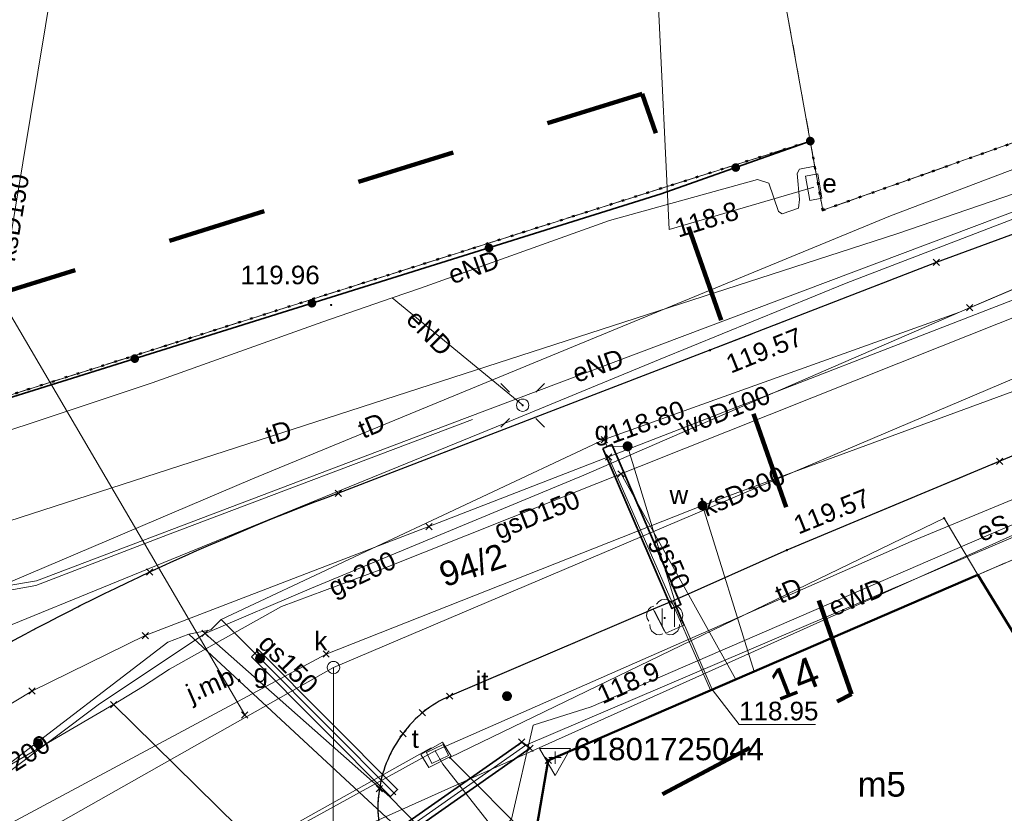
# Model space of a CAD drawing. Extents: x 6472695 to 6473494, y 5822279 to 5823456.
# Tile 38 of 51: x 6473053 to 6473093, y 5822675 to 5822707. Entities that reach past the tile are written whole.
import ezdxf
from ezdxf.enums import TextEntityAlignment as Align

# ---------------------------------------------------------------- set-up
doc = ezdxf.new("R2010")
doc.units = 0
for name, pattern in [('KROPK2', [1, 0.05, -0.95]), ('PRZER1-1', [1, 0.5, -0.5]), ('PRZER2-1', [1.5, 1, -0.5]), ('PRZER3-1', [2, 1.5, -0.5])]:
    doc.linetypes.add(name, pattern=pattern)
doc.layers.get('0').update_dxf_attribs({"linetype": 'CONTINUOUS'})
for name, color, linetype, lineweight in [('EGBU', 7, 'CONTINUOUS', 50), ('EGBU_O', 7, 'CONTINUOUS', 50), ('EGDE', 7, 'CONTINUOUS', 18), ('EGDE_O', 7, 'CONTINUOUS', 18), ('EGPG', 7, 'CONTINUOUS', 18), ('GEPADR_O', 7, 'CONTINUOUS', 18), ('GESJAE', 7, 'CONTINUOUS', 50), ('GSPPRB', 7, 'CONTINUOUS', 18), ('GUPPRZ_O', 7, 'CONTINUOUS', 18), ('OSSH', 7, 'CONTINUOUS', 18), ('OSSH_O', 7, 'CONTINUOUS', 18), ('OTKC', 7, 'CONTINUOUS', 18), ('OTKJ', 7, 'CONTINUOUS', 18), ('OTKJ_O', 7, 'CONTINUOUS', 18), ('OTKK', 7, 'CONTINUOUS', 25), ('OTOO', 7, 'CONTINUOUS', 35), ('OTRS', 7, 'CONTINUOUS', 13), ('OTRS_O', 7, 'CONTINUOUS', 13), ('OTZI', 7, 'CONTINUOUS', 18), ('OTZI_O', 7, 'CONTINUOUS', 18), ('OTZT', 7, 'CONTINUOUS', 18), ('SUEO', 7, 'CONTINUOUS', 18), ('SULO', 7, 'CONTINUOUS', 35), ('SUPK', 7, 'CONTINUOUS', 18), ('SUPW', 7, 'CONTINUOUS', 18), ('SUPW_O', 7, 'CONTINUOUS', 18)]:
    doc.layers.add(name, color=color, linetype=linetype, lineweight=lineweight)
for name, color, linetype, lineweight, true_color in [('EGUG', 7, 'CONTINUOUS', 18, 0x008000), ('OTZL', 7, 'CONTINUOUS', 18, 0x008000), ('SUEP', 1, 'CONTINUOUS', 18, 0xff0000), ('SUEP_O', 1, 'CONTINUOUS', 18, 0xff0000), ('SUES', 1, 'CONTINUOUS', 18, 0xff0000), ('SUES_O', 1, 'CONTINUOUS', 18, 0xff0000), ('SUGP', 7, 'CONTINUOUS', 18, 0xbfbf00), ('SUGP_O', 7, 'CONTINUOUS', 18, 0xbfbf00), ('SUGU', 7, 'CONTINUOUS', 18, 0xbfbf00), ('SUGU_O', 7, 'CONTINUOUS', 18, 0xbfbf00), ('SUGW', 7, 'CONTINUOUS', 18, 0xbfbf00), ('SUKP', 7, 'CONTINUOUS', 18, 0x803300), ('SUKP_O', 7, 'CONTINUOUS', 18, 0x803300), ('SUKS', 7, 'CONTINUOUS', 18, 0x803300), ('SUKS_O', 7, 'CONTINUOUS', 18, 0x803300), ('SUTP', 7, 'CONTINUOUS', 18, 0xff9100), ('SUTP_O', 7, 'CONTINUOUS', 18, 0xff9100), ('SUWP', 5, 'CONTINUOUS', 18, 0x0000ff), ('SUWP_O', 5, 'CONTINUOUS', 18, 0x0000ff), ('SUWW', 5, 'CONTINUOUS', 18, 0x0000ff), ('SUWW_O', 5, 'CONTINUOUS', 18, 0x0000ff)]:
    doc.layers.add(name, color=color, linetype=linetype, lineweight=lineweight, true_color=true_color)
doc.styles.add('Arial', font='Arial')

# ---------------------------------------------------------------- blocks, each defined once
blk = doc.blocks.new('D_GSPPRB0')
at = {"color": 0, "lineweight": 18}
for points in [[(-0.12726, -0.12726), (0.12726, 0.12726)], [(-0.12726, 0.12726), (0.12726, -0.12726)]]:
    blk.add_lwpolyline(points, dxfattribs=at)
blk = doc.blocks.new('D_GUPESE1')
at = {"color": 0}
blk.add_lwpolyline([(-0.5, -0.25), (-0.5, 0.25), (0.5, 0.25), (0.5, -0.25)], close=True, dxfattribs=at)
blk = doc.blocks.new('D_GUPKSD1_1')
at = {"color": 0}
blk.add_lwpolyline([(0, 0.25), (0.064705, 0.241481), (0.125, 0.216506), (0.176777, 0.176777), (0.216506, 0.125), (0.241481, 0.064705), (0.25, 0), (0.241481, -0.064705), (0.216506, -0.125), (0.176777, -0.176777), (0.125, -0.216506), (0.064705, -0.241481), (0, -0.25), (-0.064705, -0.241481), (-0.125, -0.216506), (-0.176777, -0.176777), (-0.216506, -0.125), (-0.241481, -0.064705), (-0.25, 0), (-0.241481, 0.064705), (-0.216506, 0.125), (-0.176777, 0.176777), (-0.125, 0.216506), (-0.064705, 0.241481)], close=True, dxfattribs=at)
blk = doc.blocks.new('D_GUPIWZ1_3')
at = {"color": 0}
blk.add_lwpolyline([(0.375, -0.25), (-0.375, -0.25), (-0.375, 0.25), (0.375, 0.25)], close=True, dxfattribs=at)
blk = doc.blocks.new('D_GUPWZA1')
blk.add_hatch(color=0).paths.add_polyline_path([(-0.2, 0), (-0.193185, -0.051764), (-0.173205, -0.1), (-0.141421, -0.141421), (-0.1, -0.173205), (-0.051764, -0.193185), (0, -0.2), (0.051764, -0.193185), (0.1, -0.173205), (0.141421, -0.141421), (0.173205, -0.1), (0.193185, -0.051764), (0.2, 0), (0.193185, 0.051764), (0.173205, 0.1), (0.141421, 0.141421), (0.1, 0.173205), (0.051764, 0.193185), (0, 0.2), (-0.051764, 0.193185), (-0.1, 0.173205), (-0.141421, 0.141421), (-0.173205, 0.1), (-0.193185, 0.051764)])
blk = doc.blocks.new('D_GSPWPS1')
blk.add_hatch(color=0).paths.add_polyline_path([(-0.045, 0), (-0.043467, -0.011647), (-0.038971, -0.0225), (-0.03182, -0.03182), (-0.0225, -0.038971), (-0.011647, -0.043467), (0, -0.045), (0.011647, -0.043467), (0.0225, -0.038971), (0.03182, -0.03182), (0.038971, -0.0225), (0.043467, -0.011647), (0.045, 0), (0.043467, 0.011647), (0.038971, 0.0225), (0.03182, 0.03182), (0.0225, 0.038971), (0.011647, 0.043467), (0, 0.045), (-0.011647, 0.043467), (-0.0225, 0.038971), (-0.03182, 0.03182), (-0.038971, 0.0225), (-0.043467, 0.011647)])
blk = doc.blocks.new('D_GUPGUT1')
blk.add_hatch(color=0).paths.add_polyline_path([(-0.2, 0), (-0.193185, -0.051764), (-0.173205, -0.1), (-0.141421, -0.141421), (-0.1, -0.173205), (-0.051764, -0.193185), (0, -0.2), (0.051764, -0.193185), (0.1, -0.173205), (0.141421, -0.141421), (0.173205, -0.1), (0.193185, -0.051764), (0.2, 0), (0.193185, 0.051764), (0.173205, 0.1), (0.141421, 0.141421), (0.1, 0.173205), (0.051764, 0.193185), (0, 0.2), (-0.051764, 0.193185), (-0.1, 0.173205), (-0.141421, 0.141421), (-0.173205, 0.1), (-0.193185, 0.051764)])
blk = doc.blocks.new('D_GSPRDL1')
blk.add_hatch(color=0).paths.add_polyline_path([(0, -0.045), (0.013906, -0.042798), (0.02645, -0.036406), (0.036406, -0.02645), (0.042798, -0.013906), (0.045, 0), (0.042798, 0.013906), (0.036406, 0.02645), (0.02645, 0.036406), (0.013906, 0.042798), (0, 0.045), (-0.013906, 0.042798), (-0.02645, 0.036406), (-0.036406, 0.02645), (-0.042798, 0.013906), (-0.045, 0), (-0.042798, -0.013906), (-0.036406, -0.02645), (-0.02645, -0.036406), (-0.013906, -0.042798)])
at = {"color": 0}
for points in [[(-0.635969, -0.134326), (-0.70458, -0.024001), (-0.731429, 0.103115), (-0.713292, 0.231763), (-0.652348, 0.346501), (-0.55591, 0.433559), (-0.435555, 0.482485)], [(-0.324277, 0.563333), (-0.240553, 0.662679), (-0.127956, 0.727494), (0, 0.75), (0.127956, 0.727494), (0.240553, 0.662679), (0.324277, 0.563333)], [(0.435555, 0.482485), (0.55591, 0.433559), (0.652348, 0.346501), (0.713292, 0.231763), (0.731429, 0.103115), (0.70458, -0.024001), (0.635969, -0.134326)], [(-0.068773, -0.646351), (-0.194901, -0.677512), (-0.324092, -0.663766), (-0.440839, -0.606763), (-0.531129, -0.513345), (-0.584125, -0.394725), (-0.593465, -0.265141)], [(0.593465, -0.265141), (0.584125, -0.394725), (0.531129, -0.513345), (0.440839, -0.606763), (0.324092, -0.663766), (0.194901, -0.677512), (0.068773, -0.646351)]]:
    blk.add_lwpolyline(points, dxfattribs=at)
blk = doc.blocks.new('D_GSPTZI1')
blk.add_hatch(color=0).paths.add_polyline_path([(-0.2, 0), (-0.193185, -0.051764), (-0.173205, -0.1), (-0.141421, -0.141421), (-0.1, -0.173205), (-0.051764, -0.193185), (0, -0.2), (0.051764, -0.193185), (0.1, -0.173205), (0.141421, -0.141421), (0.173205, -0.1), (0.193185, -0.051764), (0.2, 0), (0.193185, 0.051764), (0.173205, 0.1), (0.141421, 0.141421), (0.1, 0.173205), (0.051764, 0.193185), (0, 0.2), (-0.051764, 0.193185), (-0.1, 0.173205), (-0.141421, 0.141421), (-0.173205, 0.1), (-0.193185, 0.051764)])
blk = doc.blocks.new('D_GEPPGD1_2')
blk.add_hatch(color=0).paths.add_polyline_path([(0, -0.045), (0.013906, -0.042798), (0.02645, -0.036406), (0.036406, -0.02645), (0.042798, -0.013906), (0.045, 0), (0.042798, 0.013906), (0.036406, 0.02645), (0.02645, 0.036406), (0.013906, 0.042798), (0, 0.045), (-0.013906, 0.042798), (-0.02645, 0.036406), (-0.036406, 0.02645), (-0.042798, 0.013906), (-0.045, 0), (-0.042798, -0.013906), (-0.036406, -0.02645), (-0.02645, -0.036406), (-0.013906, -0.042798)])
blk = doc.blocks.new('D_GSPSSH1')
at = {"color": 0}
blk.add_lwpolyline([(0.625, 0.360844), (-0.625, 0.360844), (0, -0.721688)], close=True, dxfattribs=at)
for points in [[(0.25, 0), (-0.25, 0)], [(0, 0.25), (0, -0.25)]]:
    blk.add_lwpolyline(points, dxfattribs=at)
blk = doc.blocks.new('D_GUPGZA1')
blk.add_hatch(color=0).paths.add_polyline_path([(-0.2, 0), (-0.193185, -0.051764), (-0.173205, -0.1), (-0.141421, -0.141421), (-0.1, -0.173205), (-0.051764, -0.193185), (0, -0.2), (0.051764, -0.193185), (0.1, -0.173205), (0.141421, -0.141421), (0.173205, -0.1), (0.193185, -0.051764), (0.2, 0), (0.193185, 0.051764), (0.173205, 0.1), (0.141421, 0.141421), (0.1, 0.173205), (0.051764, 0.193185), (0, 0.2), (-0.051764, 0.193185), (-0.1, 0.173205), (-0.141421, 0.141421), (-0.173205, 0.1), (-0.193185, 0.051764)])
blk = doc.blocks.new('D_GUPELA2')
blk.add_hatch(color=0).paths.add_polyline_path([(-0.001087, 0.044987), (0.011881, 0.043403), (0.021281, 0.03965), (0.030065, 0.033482), (0.038133, 0.023893), (0.043117, 0.012881), (0.044986, 0.001113), (0.044323, -0.007777), (0.040557, -0.019497), (0.033417, -0.030138), (0.024849, -0.037517), (0.013788, -0.042836), (0.002013, -0.044955), (-0.00982, -0.043916), (-0.020466, -0.040077), (-0.029541, -0.033946), (-0.036867, -0.025804), (-0.04187, -0.01649), (-0.04461, -0.005909), (-0.044532, 0.006476), (-0.041285, 0.017903), (-0.034764, 0.028574), (-0.024479, 0.03776), (-0.013449, 0.042943)])
at = {"color": 0}
for points in [[(-0.883883, 0.883883), (-0.53033, 0.53033)], [(0.883883, 0.883883), (0.53033, 0.53033)], [(-0.883883, -0.883883), (-0.53033, -0.53033)], [(0.883883, -0.883883), (0.53033, -0.53033)]]:
    blk.add_lwpolyline(points, dxfattribs=at)
blk = doc.blocks.new('D_GUPELA1')
at = {"color": 0}
blk.add_lwpolyline([(0, 0.25), (0.064705, 0.241481), (0.125, 0.216506), (0.176777, 0.176777), (0.216506, 0.125), (0.241481, 0.064705), (0.25, 0), (0.241481, -0.064705), (0.216506, -0.125), (0.176777, -0.176777), (0.125, -0.216506), (0.064705, -0.241481), (0, -0.25), (-0.064705, -0.241481), (-0.125, -0.216506), (-0.176777, -0.176777), (-0.216506, -0.125), (-0.241481, -0.064705), (-0.25, 0), (-0.241481, 0.064705), (-0.216506, 0.125), (-0.176777, 0.176777), (-0.125, 0.216506), (-0.064705, 0.241481)], close=True, dxfattribs=at)
blk = doc.blocks.new('D_KOLO')
blk.add_hatch(color=0).paths.add_polyline_path([(-0.175, 0), (-0.169037, -0.045293), (-0.151554, -0.0875), (-0.123744, -0.123744), (-0.0875, -0.151554), (-0.045293, -0.169037), (0, -0.175), (0.045293, -0.169037), (0.0875, -0.151554), (0.123744, -0.123744), (0.151554, -0.0875), (0.169037, -0.045293), (0.175, 0), (0.169037, 0.045293), (0.151554, 0.0875), (0.123744, 0.123744), (0.0875, 0.151554), (0.045293, 0.169037), (0, 0.175), (-0.045293, 0.169037), (-0.0875, 0.151554), (-0.123744, 0.123744), (-0.151554, 0.0875), (-0.169037, 0.045293)])
blk = doc.blocks.new('D_GSLKOG1')
blk.add_hatch(color=0).paths.add_polyline_path([(-0.175, 0), (-0.169037, -0.045293), (-0.151554, -0.0875), (-0.123744, -0.123744), (-0.0875, -0.151554), (-0.045293, -0.169037), (0, -0.175), (0.045293, -0.169037), (0.0875, -0.151554), (0.123744, -0.123744), (0.151554, -0.0875), (0.169037, -0.045293), (0.175, 0), (0.169037, 0.045293), (0.151554, 0.0875), (0.123744, 0.123744), (0.0875, 0.151554), (0.045293, 0.169037), (0, 0.175), (-0.045293, 0.169037), (-0.0875, 0.151554), (-0.123744, 0.123744), (-0.151554, 0.0875), (-0.169037, 0.045293)])
blk = doc.blocks.new('D_GSSUTR1')
at = {"color": 0}
for points in [[(-0.25666, 0.36165), (-0.25666, -0.38835)], [(0.24334, -0.38835), (0.24334, 0.36165)]]:
    blk.add_lwpolyline(points, dxfattribs=at)

msp = doc.modelspace()

# ---------------------------------------------------------------- linework, layer by layer
at = {"linetype": 'PRZER1-1', "lineweight": 211, "ltscale": 8, "elevation": 10.04}
msp.add_lwpolyline([(6473000.679, 5822630.199), (6473029.761, 5822649.439), (6473086.883, 5822679.702), (6473078.427, 5822703.963), (6473036.75, 5822691.001), (6473030.945, 5822679.592), (6473013.589, 5822672.072), (6473015.972, 5822668.559), (6472994.902, 5822657.921)], dxfattribs=at)
at = {"layer": 'EGBU', "linetype": 'Continuous', "lineweight": 50}
msp.add_lwpolyline([(6473091.987, 5822684.525), (6473098.657, 5822673.627), (6473086.974, 5822668.568), (6473088.945, 5822666.479), (6473090.179, 5822667.83), (6473092.162, 5822666.02), (6473094.745, 5822668.612), (6473102.13, 5822661.26), (6473094.119, 5822653.771), (6473074.09, 5822673.89), (6473074.633, 5822677.024)], close=True, dxfattribs=at)
at = {"layer": 'EGDE', "linetype": 'Continuous', "lineweight": 18}
for points in [[(6473083.144, 5822786.562), (6473084.12, 5822751.614), (6473084.373, 5822745.897), (6473084.544, 5822742.235), (6473084.886, 5822739.231), (6473084.916, 5822726.93), (6473084.211, 5822720.805), (6473083.985, 5822714.401), (6473084.169, 5822707.885), (6473085.221, 5822702.048), (6473043.572, 5822688.83), (6473037.829, 5822708.103), (6473031.909, 5822729.366), (6473032.212, 5822743.834), (6473032.26, 5822748.527), (6473032.537, 5822748.572), (6473032.873, 5822769.372)], [(6472997.964, 5822653.729), (6473019.754, 5822666.385), (6473036.979, 5822676.431), (6473043.572, 5822688.83), (6473085.221, 5822702.048), (6473085.725, 5822699.252), (6473105.093, 5822706.119)], [(6473105.257, 5822690.227), (6473091.987, 5822684.525), (6473090.63, 5822686.81), (6473070.66, 5822677.14), (6473074.038, 5822673.752), (6473053.34, 5822666.7), (6473035.52, 5822656.15), (6473025.087, 5822649.737), (6473014.388, 5822643.352), (6473011.915, 5822641.833), (6472997.849, 5822633.187)]]:
    msp.add_lwpolyline(points, dxfattribs=at)
msp.add_lwpolyline([(6473110.939, 5822637.41), (6473096.946, 5822650.931), (6473074.038, 5822673.752), (6473070.66, 5822677.14), (6473090.63, 5822686.81), (6473091.987, 5822684.525), (6473098.657, 5822673.627), (6473111.921, 5822661.44), (6473123.68, 5822650.447)], close=True, dxfattribs=at)
at = {"layer": 'EGUG', "linetype": 'PRZER1-1', "lineweight": 18}
for points in [[(6473083.144, 5822786.562), (6473084.12, 5822751.614), (6473084.373, 5822745.897), (6473084.544, 5822742.235), (6473084.61, 5822741.658), (6473084.886, 5822739.231), (6473084.902, 5822732.81), (6473084.916, 5822726.93), (6473084.53, 5822723.579), (6473084.211, 5822720.805), (6473083.985, 5822714.401), (6473084.169, 5822707.885), (6473085.221, 5822702.048), (6473043.572, 5822688.83), (6473037.829, 5822708.103), (6473031.909, 5822729.366), (6473032.212, 5822743.834), (6473032.26, 5822748.527), (6473032.537, 5822748.572), (6473032.873, 5822769.372)], [(6473221.981, 5822732.27), (6473203.54, 5822725.687), (6473198.301, 5822723.816), (6473180.744, 5822717.548), (6473161.444, 5822710.339), (6473161.287, 5822710.78), (6473127.745, 5822698.67), (6473105.257, 5822690.227), (6473091.987, 5822684.525), (6473074.633, 5822677.024), (6473074.09, 5822673.89), (6473074.038, 5822673.752), (6473096.946, 5822650.931), (6473110.939, 5822637.41), (6473128.594, 5822621.155), (6473158.602, 5822598.664), (6473158.497, 5822598.53), (6473193.976, 5822571.954), (6473205.224, 5822563.507), (6473211.68, 5822558.68), (6473213.73, 5822557.1)], [(6472997.964, 5822653.729), (6473019.754, 5822666.385), (6473036.979, 5822676.431), (6473043.572, 5822688.83), (6473085.221, 5822702.048), (6473085.725, 5822699.252), (6473095.775, 5822702.815)]]:
    msp.add_lwpolyline(points, dxfattribs=at)
msp.add_lwpolyline([(6473091.987, 5822684.525), (6473105.257, 5822690.227), (6473127.745, 5822698.67), (6473161.287, 5822710.78), (6473161.444, 5822710.339), (6473180.744, 5822717.548), (6473184.768, 5822706.272), (6473211.21, 5822650.822), (6473202.269, 5822650.397), (6473193.583, 5822646.68), (6473172.548, 5822638.698), (6473162.012, 5822634.57), (6473160.541, 5822633.994), (6473145.563, 5822628.108), (6473143.666, 5822627.264), (6473128.594, 5822621.155), (6473110.939, 5822637.41), (6473096.946, 5822650.931), (6473074.038, 5822673.752), (6473074.09, 5822673.89), (6473074.633, 5822677.024)], close=True, dxfattribs=at)
at = {"layer": 'GESJAE', "linetype": 'KROPK2', "lineweight": 50, "elevation": 10.22}
for points in [[(6473105.093, 5822706.119), (6473085.725, 5822699.252), (6473085.221, 5822702.048), (6473043.572, 5822688.83), (6473036.979, 5822676.431), (6473019.754, 5822666.385), (6472997.964, 5822653.729), (6472993.586, 5822651.164), (6472990.114, 5822652.615), (6472989.405, 5822656.048), (6472985.511, 5822675.128), (6472983.712, 5822683.306), (6472974.436, 5822728.319), (6472971.81, 5822741.062), (6472968.58, 5822756.733), (6472962.749, 5822785.03), (6472962.286, 5822787.279), (6472956.948, 5822813.18), (6472951.84, 5822837.976), (6472951.032, 5822841.888), (6472948.289, 5822855.269), (6472943.619, 5822878.041)], [(6472997.964, 5822653.729), (6473019.754, 5822666.385), (6473036.979, 5822676.431), (6473043.572, 5822688.83), (6473085.221, 5822702.048), (6473085.725, 5822699.252), (6473105.093, 5822706.119)]]:
    msp.add_lwpolyline(points, dxfattribs=at)
at = {"layer": 'GUPPRZ_O', "linetype": 'Continuous', "lineweight": 13, "elevation": 10.8, "flags": 128}
msp.add_lwpolyline([(6473081.261, 5822679.889), (6473082.347, 5822678.472), (6473085.427, 5822678.472)], dxfattribs=at)
at = {"layer": 'OTKC', "linetype": 'PRZER2-1', "lineweight": 18, "elevation": 10.18}
for points in [[(6473111.487, 5822704.929), (6473090.313, 5822697.144), (6473081.167, 5822693.598), (6473066.151, 5822687.821, 0.039534), (6473051.215, 5822680.867), (6473049.659, 5822680.273, -0.272908), (6473045.271, 5822681.604, -0.062837), (6473042.315, 5822687.814), (6473042.132, 5822688.406), (6473043.572, 5822688.83), (6473046.872, 5822689.877), (6473051.081, 5822691.213), (6473085.221, 5822702.048), (6473085.725, 5822699.252), (6473095.775, 5822702.815)], [(6473095.14, 5822648.443), (6473078.835, 5822665.315), (6473076.951, 5822663.449), (6473070.492, 5822670.148), (6473069.29, 5822671.477, -0.087162), (6473068.262, 5822672.89, -0.155681), (6473067.807, 5822675.879, -0.118555), (6473068.757, 5822678.104, -0.135876), (6473070.643, 5822679.62), (6473078.878, 5822683.135), (6473079.378, 5822682.162), (6473080.11, 5822682.484), (6473079.684, 5822683.479), (6473084.274, 5822685.519), (6473092.881, 5822689.111), (6473102.365, 5822693.04)]]:
    msp.add_lwpolyline(points, format="xyb", dxfattribs=at)
msp.add_lwpolyline([(6473099.963, 5822687.952), (6473091.987, 5822684.525), (6473074.633, 5822677.024), (6473074.09, 5822673.89), (6473074.038, 5822673.752), (6473096.946, 5822650.931)], dxfattribs=at)
at = {"layer": 'OTKJ', "linetype": 'PRZER3-1', "lineweight": 18, "elevation": 10.18}
for points in [[(6473193.54, 5822734.469), (6473187.199, 5822732.204), (6473164.28, 5822723.93), (6473158.575, 5822721.918), (6473134.867, 5822713.367), (6473127.1, 5822710.56), (6473111.487, 5822704.929), (6473090.313, 5822697.144), (6473081.167, 5822693.598), (6473066.151, 5822687.821, 0.039534), (6473051.215, 5822680.867), (6473049.659, 5822680.273, -0.272908), (6473045.271, 5822681.604, -0.062837), (6473042.315, 5822687.814)], [(6473068.757, 5822678.104, -0.135876), (6473070.643, 5822679.62), (6473078.878, 5822683.135), (6473079.684, 5822683.479), (6473084.274, 5822685.519), (6473092.881, 5822689.111), (6473102.365, 5822693.04), (6473125.136, 5822701.517), (6473139.151, 5822706.646), (6473150.57, 5822710.84), (6473168.849, 5822717.564), (6473192.501, 5822726.309)], [(6473068.757, 5822678.104, 0.123481), (6473067.807, 5822675.879, 0.243604), (6473069.29, 5822671.477), (6473070.492, 5822670.148), (6473076.951, 5822663.449), (6473077.265, 5822663.113), (6473078.561, 5822661.789), (6473089.928, 5822650.008), (6473091.213, 5822648.664), (6473093.245, 5822646.567)]]:
    msp.add_lwpolyline(points, format="xyb", dxfattribs=at)
at = {"layer": 'OTKK', "linetype": 'Continuous', "lineweight": 25, "elevation": 10.18}
for points in [[(6473218.106, 5822743.366), (6473193.54, 5822734.469), (6473187.199, 5822732.204), (6473164.28, 5822723.93), (6473158.575, 5822721.918), (6473134.867, 5822713.367), (6473127.1, 5822710.56), (6473111.487, 5822704.929), (6473090.313, 5822697.144), (6473081.167, 5822693.598), (6473066.151, 5822687.821, 0.039534), (6473051.215, 5822680.867), (6473049.659, 5822680.273, -0.272908), (6473045.271, 5822681.604, -0.062837), (6473042.315, 5822687.814)], [(6473102.365, 5822693.04), (6473092.881, 5822689.111), (6473084.274, 5822685.519), (6473079.684, 5822683.479), (6473078.878, 5822683.135), (6473070.643, 5822679.62, 0.135876), (6473068.757, 5822678.104, 0.123481), (6473067.807, 5822675.879, 0.243604), (6473069.29, 5822671.477), (6473070.492, 5822670.148), (6473076.951, 5822663.449), (6473078.561, 5822661.789), (6473089.928, 5822650.008), (6473093.245, 5822646.567)]]:
    msp.add_lwpolyline(points, format="xyb", dxfattribs=at)
at = {"layer": 'OTOO', "linetype": 'Continuous', "lineweight": 35, "elevation": 10.18}
msp.add_lwpolyline([(6473085.221, 5822702.048), (6473079.199, 5822699.91), (6473050.962, 5822691.083), (6473051.106, 5822692.163)], dxfattribs=at)
at = {"layer": 'OTZT', "linetype": 'PRZER2-1', "lineweight": 18, "elevation": 10.1}
msp.add_lwpolyline([(6473078.878, 5822683.135), (6473079.684, 5822683.479), (6473080.11, 5822682.484), (6473079.378, 5822682.162)], close=True, dxfattribs=at)
at = {"layer": 'SUEP', "linetype": 'Continuous', "lineweight": 18, "elevation": 10.14}
for points in [[(6473187.917, 5822733.392), (6473114.415, 5822707.089), (6473071.246, 5822690.84), (6473053.955, 5822684.287), (6473045.454, 5822682.856), (6473035.717, 5822677.438), (6473034.59, 5822672.79), (6473000.391, 5822652.874), (6473000.617, 5822652.479)], [(6473085.362, 5822700.186), (6473079.521, 5822698.474), (6473079.073, 5822707.749), (6473077.684, 5822714.406), (6473075.621, 5822720.255), (6473071.654, 5822731.92), (6473065.584, 5822732.551), (6473065.707, 5822732.493)], [(6472993.911, 5822632.301), (6472998.807, 5822635.413), (6473057.638, 5822670.066), (6473099.197, 5822688.721), (6473106.244, 5822691.956), (6473126.602, 5822699.398), (6473162.643, 5822712.667), (6473192.895, 5822723.708)], [(6473073.73, 5822677.641), (6473104.941, 5822690.962), (6473138.032, 5822703.208), (6473150.388, 5822707.783), (6473160.925, 5822711.85), (6473192.897, 5822723.794)], [(6473070.831, 5822671.068), (6473071.519, 5822673.015), (6473073.142, 5822674.645), (6473074.018, 5822678.446), (6473076.366, 5822679.189), (6473091.466, 5822685.716), (6473105.898, 5822691.918), (6473127.192, 5822699.83), (6473160.608, 5822712.129), (6473163.488, 5822712.384), (6473176.146, 5822717.283), (6473185.146, 5822720.283), (6473192.883, 5822723.055)], [(6473070.66, 5822671.02), (6473071.519, 5822673.015), (6473073.142, 5822674.645), (6473074.018, 5822678.446), (6473076.366, 5822679.189), (6473091.466, 5822685.716), (6473105.898, 5822691.918), (6473127.192, 5822699.83), (6473138.97, 5822704.16), (6473142.26, 5822705.36), (6473145.53, 5822706.62), (6473160.608, 5822712.129)], [(6473022.21, 5822589.628), (6473023.707, 5822591.22), (6473023.594, 5822592.132), (6473023.1, 5822592.501), (6473020.953, 5822593.21), (6473018.167, 5822595.682), (6473013.214, 5822601.004), (6472998.489, 5822623.308), (6472996.763, 5822625.17), (6472993.942, 5822627.322), (6472993.813, 5822630.115), (6472994.345, 5822631.846), (6472997.481, 5822633.779), (6473013.982, 5822644.038), (6473035.17, 5822656.763), (6473052.966, 5822667.279), (6473067.934, 5822673.576), (6473073.73, 5822677.641), (6473104.941, 5822690.962), (6473138.032, 5822703.208), (6473150.388, 5822707.783), (6473160.925, 5822711.85)], [(6473085.404, 5822701.032), (6473084.786, 5822700.918), (6473084.688, 5822700.742), (6473084.786, 5822699.686), (6473084.752, 5822699.341), (6473084.08, 5822699.108), (6473083.942, 5822699.204), (6473083.544, 5822700.342), (6473083.091, 5822700.493), (6473077.107, 5822698.834), (6473069.475, 5822696.107), (6473068.324, 5822695.711), (6473065.523, 5822694.747), (6473058.62, 5822692.282), (6473048.051, 5822688.766), (6473036.861, 5822685.036)], [(6473068.324, 5822695.711), (6473073.599, 5822691.373)], [(6473071.568, 5822690.803), (6473059.245, 5822686.137), (6473053.927, 5822684.091), (6473045.268, 5822682.547), (6473037.219, 5822678.096), (6473035.641, 5822677.263), (6473034.736, 5822672.631), (6473025.062, 5822666.907), (6473013.124, 5822659.947), (6473005.317, 5822655.308), (6473000.341, 5822652.483)]]:
    msp.add_lwpolyline(points, dxfattribs=at)
at = {"layer": 'SUGP', "linetype": 'Continuous', "lineweight": 18, "elevation": 10.14}
for points in [[(6473057.067, 5822679.279), (6473058.239, 5822680.003), (6473059.322, 5822680.714), (6473063.858, 5822683.25), (6473067.902, 5822684.755), (6473090.526, 5822693.757), (6473107.566, 5822700.535), (6473122.595, 5822706.58), (6473144.975, 5822714.731), (6473153.878, 5822718.086), (6473171.494, 5822724.251), (6473186.308, 5822729.736), (6473193.035, 5822732.541)], [(6473076.897, 5822689.986), (6473091.251, 5822695.137), (6473101.503, 5822699.488)], [(6473099.652, 5822698.732), (6473091.662, 5822695.316), (6473076.073, 5822688.546), (6473065.071, 5822683.99), (6473060.762, 5822682.154)], [(6473060.992, 5822682.298), (6473061.417, 5822682.722), (6473076.897, 5822689.986)], [(6473076.897, 5822689.986), (6473077.016, 5822689.711), (6473077.839, 5822689.717), (6473079.813, 5822683.239), (6473081.261, 5822679.889)], [(6473077.577, 5822688.604), (6473082.207, 5822680.298)], [(6473061.417, 5822682.722), (6473062.78, 5822681.352), (6473062.985, 5822681.147), (6473068.404, 5822675.703), (6473068.472, 5822675.635)], [(6473060.104, 5822682.121), (6473060.992, 5822682.298)], [(6473060.762, 5822682.154), (6473056.502, 5822679.312), (6473052.805, 5822676.542), (6473046.761, 5822672.759), (6473041.277, 5822669.468), (6473031.837, 5822663.852), (6473023.46, 5822658.7), (6473007.612, 5822649.302), (6472999.899, 5822644.879), (6472992.555, 5822641.191), (6472975.2, 5822632.733), (6472956.497, 5822626.204), (6472950.147, 5822623.816), (6472935.893, 5822619.553)], [(6473060.104, 5822682.121), (6473059.264, 5822681.805), (6473052.614, 5822676.706), (6473046.25, 5822672.889)], [(6473113.311, 5822631.176), (6473111.395, 5822632.899), (6473089.905, 5822653.98), (6473075.515, 5822667.834), (6473060.104, 5822682.121)], [(6473155.279, 5822597.192), (6473149.598, 5822600.591), (6473139.698, 5822608.175), (6473126.757, 5822617.843), (6473106.168, 5822638.022), (6473090.053, 5822654.025), (6473076.01, 5822667.594), (6473068.226, 5822675.556), (6473060.762, 5822682.154)], [(6473046.863, 5822673.335), (6473057.067, 5822679.279)], [(6473057.067, 5822679.279), (6473063.756, 5822672.692), (6473073.923, 5822662.159), (6473086.461, 5822649.391), (6473099.161, 5822636.492), (6473105.455, 5822630.274), (6473112.139, 5822623.671), (6473117.552, 5822618.328), (6473126.709, 5822610.805)]]:
    msp.add_lwpolyline(points, dxfattribs=at)
at = {"layer": 'SUKP', "linetype": 'Continuous', "lineweight": 18, "elevation": 10.14}
for points in [[(6473153.64, 5822716.22), (6473153.199, 5822716.084), (6473137.084, 5822709.701), (6473111.51, 5822699.708), (6473099.119, 5822694.867), (6473065.954, 5822680.776)], [(6473055.224, 5822712.166), (6473052.495, 5822695.714), (6473062.369, 5822678.864)], [(6473065.954, 5822680.776), (6473026.742, 5822658.594)], [(6473065.954, 5822680.776), (6473065.927, 5822667.712)]]:
    msp.add_lwpolyline(points, dxfattribs=at)
at = {"layer": 'SULO', "linetype": 'Continuous', "lineweight": 35, "elevation": 10.12}
for points in [[(6473076.832, 5822689.631), (6473079.629, 5822683.16), (6473079.997, 5822683.319), (6473077.199, 5822689.79)], [(6473062.639, 5822681.211), (6473068.262, 5822675.562), (6473068.546, 5822675.844), (6473062.922, 5822681.493)], [(6473053.043, 5822667.095), (6473068.032, 5822673.4), (6473073.897, 5822677.513), (6473073.563, 5822677.768), (6473067.837, 5822673.752), (6473052.888, 5822667.463)]]:
    msp.add_lwpolyline(points, close=True, dxfattribs=at)
at = {"layer": 'SUPK', "linetype": 'Continuous', "lineweight": 18, "elevation": 10.14}
msp.add_lwpolyline([(6473069.8, 5822676.735), (6473069.489, 5822677.26), (6473070.365, 5822677.758), (6473070.704, 5822677.191)], close=True, dxfattribs=at)
at = {"layer": 'SUTP', "linetype": 'Continuous', "lineweight": 18, "elevation": 10.14}
for points in [[(6473144.509, 5822718.866), (6473127.91, 5822713.064), (6473101.868, 5822704.104), (6473088.47, 5822699.033), (6473062.683, 5822688.399), (6473047.827, 5822682.083), (6473027.422, 5822669.582), (6473012.128, 5822660.062), (6473000.253, 5822652.964), (6472990.659, 5822646.995), (6472975.107, 5822641.881), (6472974.821, 5822639.893)], [(6473127.617, 5822712.043), (6473086.667, 5822696.312), (6473079.15, 5822693.23), (6473072.821, 5822690.623), (6473060.347, 5822685.537), (6473049.202, 5822680.983), (6473035.566, 5822672.835), (6473032.25, 5822670.867), (6473021.897, 5822664.622), (6473011.463, 5822658.56), (6473005.777, 5822655.217), (6472991.718, 5822646.906), (6472979.339, 5822642.848), (6472975.519, 5822641.501), (6472974.821, 5822639.893)], [(6473045.45, 5822684.303), (6473088.715, 5822698.303), (6473101.022, 5822702.521)], [(6473103.263, 5822691.642), (6473089.301, 5822685.872), (6473070.062, 5822677.41)], [(6473070.062, 5822677.41), (6473058.541, 5822671.071), (6473055.986, 5822669.742), (6473046.956, 5822664.785), (6473029.55, 5822654.091), (6473021.021, 5822649.015), (6473004.863, 5822639.396), (6472998.147, 5822635.34), (6472989.97, 5822630.535), (6472987.98, 5822629.164), (6472987.768, 5822628.586)], [(6473069.896, 5822677.535), (6473055.986, 5822669.742)], [(6473121.128, 5822626.212), (6473107.769, 5822639.266), (6473099.854, 5822647.183), (6473095.861, 5822648.706), (6473092.592, 5822653.51), (6473080.246, 5822665.595), (6473075.778, 5822669.998), (6473070.374, 5822676.878), (6473070.062, 5822677.41)]]:
    msp.add_lwpolyline(points, dxfattribs=at)
at = {"layer": 'SUWP', "linetype": 'Continuous', "lineweight": 18, "elevation": 10.14}
for points in [[(6473046.392, 5822675.375), (6473053.768, 5822679.829), (6473058.348, 5822682.069), (6473069.812, 5822686.469), (6473103.361, 5822699.486), (6473120.672, 5822706.469), (6473144.712, 5822714.367), (6473184.134, 5822728.727), (6473193.033, 5822732.099)], [(6473140.32, 5822709.22), (6473139.926, 5822708.7), (6473114.692, 5822699.857), (6473111.144, 5822698.613), (6473105.054, 5822696.282), (6473100.269, 5822694.449), (6473080.868, 5822687.32), (6473065.658, 5822681.322), (6473050.319, 5822673.096), (6473032.167, 5822663.287), (6473009.452, 5822650.965), (6472999.137, 5822645.553), (6472998.414, 5822643.996), (6472989.869, 5822638.932), (6472984.831, 5822636.147), (6472966.436, 5822628.153), (6472940.074, 5822617.973), (6472918.653, 5822610.339), (6472899.747, 5822603.671), (6472872.493, 5822601.192), (6472854.019, 5822600.523), (6472849.725, 5822600.355), (6472833.974, 5822600.941), (6472817.874, 5822601.443)], [(6473077.068, 5822689.285), (6473081.188, 5822679.857)], [(6473080.868, 5822687.32), (6473082.96, 5822680.623)]]:
    msp.add_lwpolyline(points, dxfattribs=at)

# ---------------------------------------------------------------- block references
at = {"layer": 'EGPG', "linetype": 'Continuous', "lineweight": 18}
for p in [(6473085.221, 5822702.048), (6473085.725, 5822699.252), (6473090.63, 5822686.81), (6473091.987, 5822684.525), (6473070.66, 5822677.14)]:
    msp.add_blockref('D_GEPPGD1_2', p, dxfattribs=at)
at = {"layer": 'GSPPRB', "linetype": 'Continuous', "lineweight": 18}
for p in [(6473090.313, 5822697.144, 10.28), (6473090.313, 5822697.144, 10.28), (6473090.313, 5822697.144, 10.28), (6473090.313, 5822697.144, 10.28), (6473091.662, 5822695.316, 10.28), (6473076.897, 5822689.986, 10.28), (6473077.068, 5822689.285, 10.28), (6473092.881, 5822689.111, 10.28), (6473092.881, 5822689.111, 10.28), (6473092.881, 5822689.111, 10.28), (6473092.881, 5822689.111, 10.28), (6473092.881, 5822689.111, 10.28), (6473077.577, 5822688.604, 10.28), (6473066.151, 5822687.821, 10.28), (6473066.151, 5822687.821, 10.28), (6473066.151, 5822687.821, 10.28), (6473066.151, 5822687.821, 10.28), (6473066.151, 5822687.821, 10.28), (6473069.812, 5822686.469, 10.28), (6473058.53, 5822684.632, 10.28), (6473058.348, 5822682.069, 10.28), (6473060.762, 5822682.154, 10.28), (6473065.658, 5822681.322, 10.28), (6473053.768, 5822679.829, 10.28), (6473057.067, 5822679.279, 10.28), (6473070.643, 5822679.62, 10.28), (6473070.643, 5822679.62, 10.28), (6473070.643, 5822679.62, 10.28), (6473070.643, 5822679.62, 10.28), (6473070.643, 5822679.62, 10.28), (6473062.369, 5822678.864, 10.28), (6473069.549, 5822678.951, 10.28), (6473068.757, 5822678.104, 10.28), (6473073.563, 5822677.768, 10.28), (6473073.897, 5822677.513, 10.28), (6473074.633, 5822677.024, 10.28), (6473067.807, 5822675.879, 10.28)]:
    msp.add_blockref('D_GSPPRB0', p, dxfattribs=at)
at = {"layer": 'OSSH', "linetype": 'Continuous', "lineweight": 18}
msp.add_blockref('D_GSPSSH1', (6473074.91, 5822677.14, 10.36), dxfattribs=at)
at = {"layer": 'OTOO', "linetype": 'Continuous', "lineweight": 35}
for name, p, rotation in [('D_GSLKOG1', (6473085.221, 5822702.048, 10.18), 199.5464677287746), ('D_KOLO', (6473082.21, 5822700.979, 10.18), 199.5464677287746), ('D_KOLO', (6473082.21, 5822700.979, 10.18), 199.5464677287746), ('D_KOLO', (6473072.239, 5822697.734, 10.18), 197.3594546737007), ('D_KOLO', (6473072.239, 5822697.734, 10.18), 197.3594546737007), ('D_KOLO', (6473065.081, 5822695.496, 10.18), 197.3594546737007), ('D_KOLO', (6473065.081, 5822695.496, 10.18), 197.3594546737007), ('D_KOLO', (6473057.922, 5822693.259, 10.18), 197.3594546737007), ('D_KOLO', (6473057.922, 5822693.259, 10.18), 197.3594546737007)]:
    msp.add_blockref(name, p, dxfattribs=dict(at, rotation=rotation))
at = {"layer": 'OTRS', "linetype": 'Continuous', "lineweight": 13}
for p in [(6473065.859, 5822695.426, 10.08), (6473081.167, 5822693.598, 10.08), (6473084.274, 5822685.519, 10.08)]:
    msp.add_blockref('D_GSPWPS1', p, dxfattribs=at)
at = {"layer": 'OTZI', "linetype": 'Continuous', "lineweight": 18}
msp.add_blockref('D_GSPTZI1', (6473072.966, 5822679.621, 10.12), dxfattribs=at)
at = {"layer": 'OTZL', "linetype": 'Continuous', "lineweight": 18}
msp.add_blockref('D_GSPRDL1', (6473079.337, 5822682.78, 10.12), dxfattribs=at)
at = {"layer": 'OTZT', "linetype": 'Continuous', "lineweight": 18}
msp.add_blockref('D_GSSUTR1', (6473079.494, 5822682.805, 10.1), dxfattribs=at)
at = {"layer": 'SUEO', "linetype": 'Continuous', "lineweight": 18, "rotation": 89.99999931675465}
msp.add_blockref('D_GUPELA2', (6473073.599, 5822691.373, 10.15), dxfattribs=at)
at = {"layer": 'SUEO', "linetype": 'Continuous', "lineweight": 18}
msp.add_blockref('D_GUPELA1', (6473073.599, 5822691.373, 10.16), dxfattribs=at)
at = {"layer": 'SUES', "linetype": 'Continuous', "lineweight": 18, "rotation": 279.9864853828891}
msp.add_blockref('D_GUPESE1', (6473085.362, 5822700.186, 10.16), dxfattribs=at)
at = {"layer": 'SUGU', "linetype": 'Continuous', "lineweight": 18}
for p, rotation in [((6473077.839, 5822689.717, 10.16), 293.3757871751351), ((6473062.985, 5822681.147, 10.16), 134.8712958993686)]:
    msp.add_blockref('D_GUPGUT1', p, dxfattribs=dict(at, rotation=rotation))
at = {"layer": 'SUGW', "linetype": 'Continuous', "lineweight": 18}
msp.add_blockref('D_GUPGZA1', (6473054.013, 5822677.711, 10.16), dxfattribs=at)
at = {"layer": 'SUKS', "linetype": 'Continuous', "lineweight": 18}
msp.add_blockref('D_GUPKSD1_1', (6473065.954, 5822680.776, 10.16), dxfattribs=at)
at = {"layer": 'SUPW', "linetype": 'Continuous', "lineweight": 18, "rotation": 205.5392197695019}
msp.add_blockref('D_GUPIWZ1_3', (6473070.152, 5822677.281, 10.18), dxfattribs=at)
at = {"layer": 'SUWW', "linetype": 'Continuous', "lineweight": 18, "rotation": 114.7851438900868}
msp.add_blockref('D_GUPWZA1', (6473080.868, 5822687.32, 10.16), dxfattribs=at)

# ---------------------------------------------------------------- texts
at = {"layer": 'EGBU_O', "linetype": 'Continuous', "lineweight": 0, "style": 'Arial'}
msp.add_text('m5', height=1, dxfattribs=at).set_placement((6473088.11, 5822675.561, 10.8), align=Align.CENTER)
at = {"layer": 'EGDE_O', "linetype": 'Continuous', "lineweight": 0, "style": 'Arial'}
msp.add_text('94/2', height=1, rotation=18.4275, dxfattribs=at).set_placement((6473071.728, 5822684.446, 10.8), align=Align.CENTER)
at = {"layer": 'GEPADR_O', "linetype": 'Continuous', "lineweight": 0, "style": 'Arial'}
msp.add_text('14', height=1.25, rotation=21.4268, dxfattribs=at).set_placement((6473083.905, 5822679.397, 10.8))
at = {"layer": 'GUPPRZ_O', "linetype": 'Continuous', "lineweight": 0, "style": 'Arial'}
for s, rotation, p in [('118.8', 17.119, (6473079.887, 5822698.143, 10.8)), ('118.80', 19.8073, (6473077.212, 5822689.805, 10.8)), ('118.9', 24.1842, (6473076.826, 5822679.287, 10.8))]:
    msp.add_text(s, height=0.75, rotation=rotation, dxfattribs=at).set_placement(p)
msp.add_text('118.95', height=0.75, dxfattribs=at).set_placement((6473082.347, 5822678.645, 10.8))
at = {"layer": 'OSSH_O', "linetype": 'Continuous', "lineweight": 0, "style": 'Arial'}
msp.add_text('61801725044', height=0.9, dxfattribs=at).set_placement((6473075.66, 5822677.032, 10.8))
at = {"layer": 'OTKJ_O', "linetype": 'Continuous', "lineweight": 0, "style": 'Arial'}
msp.add_text('j.mb.', height=0.75, rotation=23.9459, dxfattribs=at).set_placement((6473061.254, 5822679.803, 10.8), align=Align.CENTER)
at = {"layer": 'OTRS_O', "linetype": 'Continuous', "lineweight": 0, "style": 'Arial'}
msp.add_text('119.96', height=0.75, dxfattribs=at).set_placement((6473062.192, 5822696.263, 10.8))
for rotation, p in [(21.8685, (6473082.011, 5822692.648, 10.8)), (21.8985, (6473084.742, 5822686.145, 10.8))]:
    msp.add_text('119.57', height=0.75, rotation=rotation, dxfattribs=at).set_placement(p)
at = {"layer": 'OTZI_O', "linetype": 'Continuous', "lineweight": 0, "style": 'Arial'}
msp.add_text('it', height=0.75, dxfattribs=at).set_placement((6473072.216, 5822679.871, 10.8), align=Align.RIGHT)
at = {"layer": 'SUEP_O', "linetype": 'Continuous', "lineweight": 0, "style": 'Arial'}
for s, rotation, p in [('eND', 19.6623, (6473071.746, 5822696.607, 10.8)), ('eND', 314.5681, (6473069.574, 5822694.047, 10.8)), ('eND', 19.6864, (6473076.764, 5822692.626, 10.8)), ('eS', 20.2077, (6473092.733, 5822686.069, 10.8)), ('eWD', 22.7144, (6473087.24, 5822683.281, 10.8))]:
    msp.add_text(s, height=0.75, rotation=rotation, dxfattribs=at).set_placement(p, align=Align.CENTER)
at = {"layer": 'SUES_O', "linetype": 'Continuous', "lineweight": 0, "style": 'Arial'}
msp.add_text('e', height=0.75, dxfattribs=at).set_placement((6473086.292, 5822699.967, 10.8), align=Align.RIGHT)
at = {"layer": 'SUGP_O', "linetype": 'Continuous', "lineweight": 0, "style": 'Arial'}
for s, rotation, p in [('gsD150', 21.6987, (6473074.311, 5822686.612, 10.8)), ('gs50', 293.3758, (6473079.269, 5822684.882, 10.8)), ('gs200', 25.1396, (6473067.263, 5822684.237, 10.8)), ('gs150', 314.8713, (6473063.869, 5822680.671, 10.8)), ('gsD200', 32.0371, (6473053.053, 5822676.522, 10.8))]:
    msp.add_text(s, height=0.75, rotation=rotation, dxfattribs=at).set_placement(p, align=Align.CENTER)
at = {"layer": 'SUGU_O', "linetype": 'Continuous', "lineweight": 0, "style": 'Arial'}
for p in [(6473077.089, 5822689.967, 10.8), (6473063.307, 5822680.172, 10.8)]:
    msp.add_text('g', height=0.75, dxfattribs=at).set_placement(p, align=Align.RIGHT)
at = {"layer": 'SUKP_O', "linetype": 'Continuous', "lineweight": 0, "style": 'Arial'}
for s, rotation, p in [('ksD150', 80.4085, (6473053.367, 5822698.892, 10.8)), ('ksD300', 23.0194, (6473082.651, 5822687.551, 10.8))]:
    msp.add_text(s, height=0.75, rotation=rotation, dxfattribs=at).set_placement(p, align=Align.CENTER)
at = {"layer": 'SUKS_O', "linetype": 'Continuous', "lineweight": 0, "style": 'Arial'}
msp.add_text('k', height=0.75, dxfattribs=at).set_placement((6473065.703, 5822681.475, 10.8), align=Align.RIGHT)
at = {"layer": 'SUPW_O', "linetype": 'Continuous', "lineweight": 0, "style": 'Arial'}
msp.add_text('t', height=0.75, dxfattribs=at).set_placement((6473069.402, 5822677.531, 10.8), align=Align.RIGHT)
at = {"layer": 'SUTP_O', "linetype": 'Continuous', "lineweight": 0, "style": 'Arial'}
for rotation, p in [(22.4117, (6473067.633, 5822690.211, 10.8)), (17.9817, (6473063.844, 5822689.922, 10.8)), (23.7417, (6473084.495, 5822683.551, 10.8))]:
    msp.add_text('tD', height=0.75, rotation=rotation, dxfattribs=at).set_placement(p, align=Align.CENTER)
at = {"layer": 'SUWP_O', "linetype": 'Continuous', "lineweight": 0, "style": 'Arial'}
msp.add_text('woD100', height=0.75, rotation=21.2056, dxfattribs=at).set_placement((6473081.89, 5822690.804, 10.8), align=Align.CENTER)
at = {"layer": 'SUWW_O', "linetype": 'Continuous', "lineweight": 0, "style": 'Arial'}
msp.add_text('w', height=0.75, dxfattribs=at).set_placement((6473080.289, 5822687.378, 10.8), align=Align.RIGHT)

doc.saveas('drawing.dxf')
